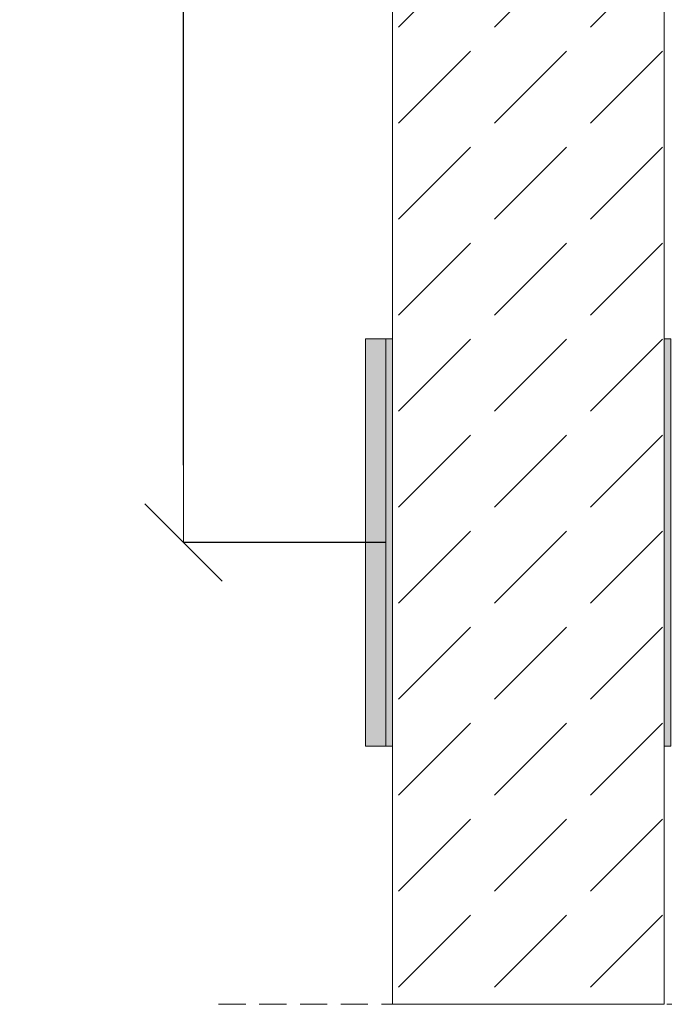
# Model space of a CAD drawing. Header units: millimetres. Extents: x -7814 to 55813, y 465 to 25965.
# Tile 58 of 112: x 48603 to 49078, y 5793 to 6518. Entities that reach past the tile are written whole.
import ezdxf

# ---------------------------------------------------------------- set-up
doc = ezdxf.new("R2010")
doc.units = ezdxf.units.MM
doc.linetypes.add('Hidden Line', pattern=[30.00000000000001, 20, -10.00000000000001])
for name, color, linetype, lineweight in [('2D Drafting - General102', 254, 'Continuous', 13), ('2D Drafting - General2', 251, 'Continuous', 15), ('2D Drafting - General81', 251, 'Continuous', 20)]:
    doc.layers.add(name, color=color, linetype=linetype, lineweight=lineweight)
doc.layers.add('Wymiarowanie', color=7, linetype='Continuous')
doc.styles.add('GENERATED_STYLE_3', font='kartika.ttf')
doc.dimstyles.new('GENERATED_STYLE__7', dxfattribs={"dimtxt": 60.00000238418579, "dimasz": 56.99999999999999, "dimexe": 0.18, "dimexo": 0, "dimgap": 0.09, "dimtad": 1, "dimdec": 1, "dimlfac": 0.1, "dimzin": 0, "dimdsep": 46, "dimtxsty": 'GENERATED_STYLE_3', "dimblk": 'ARROWHEAD_6', "dimblk1": 'ARROWHEAD_6', "dimblk2": 'ARROWHEAD_6', "dimcen": 0.09, "dimclrd": 161, "dimclre": 161, "dimclrt": 161, "dimadec": 0, "dimazin": 0, "dimtfac": 1, "dimtdec": 4, "dimtmove": 0, "dimatfit": 3, "dimfxl": 0, "dimtolj": 1, "dimtzin": 0, "dimarcsym": 0})

# ---------------------------------------------------------------- blocks, each defined once
blk = doc.blocks.new('ARROWHEAD_6')
at = {"color": 0, "linetype": 'Continuous', "lineweight": 0}
for p, q in [((-0.5, -0.5), (0.5, 0.5)), ((0, 0), (-1, 0))]:
    blk.add_line(p, q, dxfattribs=at)
blk = doc.blocks.new('*D87')
at = {"layer": 'Defpoints', "color": 0, "linetype": 'Continuous'}
for p in [(48724.00798784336, 7632.861844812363), (48877.98680574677, 7632.861844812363), (48872.89980839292, 6133.281769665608)]:
    blk.add_point(p, dxfattribs=at)
at = {"layer": 'Wymiarowanie', "color": 161, "linetype": 'Continuous', "lineweight": -2}
for p, q in [((48877.98680574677, 7632.861844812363), (48723.82798784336, 7632.861844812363)), ((48724.00798784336, 6190.281769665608), (48724.00798784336, 7575.861844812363)), ((48872.89980839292, 6133.281769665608), (48723.82798784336, 6133.281769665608))]:
    blk.add_line(p, q, dxfattribs=at)
at = {"layer": 'Wymiarowanie', "color": 161, "linetype": 'Continuous', "lineweight": -2, "xscale": 56.99999999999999, "yscale": 56.99999999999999, "zscale": 56.99999999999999}
for p, rotation in [((48724.00798784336, 7632.861844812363), 90), ((48724.00798784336, 6133.281769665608), 270)]:
    blk.add_blockref('ARROWHEAD_6', p, dxfattribs=dict(at, rotation=rotation))
at = {"layer": 'Wymiarowanie', "color": 161, "linetype": 'Continuous', "lineweight": 25, "insert": (48692.8698653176, 6883.071807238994), "char_height": 60.00000238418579, "attachment_point": 5, "rotation": 90, "style": 'GENERATED_STYLE_3'}
blk.add_mtext('\\A1;min. 150mm', dxfattribs=at)

msp = doc.modelspace()

# ---------------------------------------------------------------- hatches: boundary and pattern name
at = {"layer": '2D Drafting - General102', "linetype": 'Continuous'}
for points in [[(48857.89980839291, 5983.281769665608), (48872.89980839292, 5983.281769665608), (48872.89980839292, 6283.281769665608), (48857.89980839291, 6283.281769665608)], [(48857.89980839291, 6283.281769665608), (48872.89980839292, 6283.281769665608), (48872.89980839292, 5983.281769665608), (48857.89980839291, 5983.281769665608)], [(48857.8998082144, 6283.281769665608), (48872.8998082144, 6283.281769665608), (48872.8998082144, 5983.281769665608), (48857.8998082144, 5983.281769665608)], [(48872.89980839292, 5983.281769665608), (48877.98680592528, 5983.281769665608), (48877.98680592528, 6283.281769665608), (48872.89980839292, 6283.281769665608)], [(48872.89980839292, 6283.281769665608), (48877.98680592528, 6283.281769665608), (48877.98680592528, 5983.281769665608), (48872.89980839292, 5983.281769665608)], [(48872.8998082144, 6283.281769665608), (48877.98680574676, 6283.281769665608), (48877.98680574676, 5983.281769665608), (48872.8998082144, 5983.281769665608)], [(49082.8998082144, 5983.281769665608), (49077.98680574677, 5983.281769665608), (49077.98680574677, 6283.281769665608), (49082.8998082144, 6283.281769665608)]]:
    msp.add_hatch(color=256, dxfattribs=at).paths.add_polyline_path(points)
at = {"layer": '2D Drafting - General81', "linetype": 'Continuous'}
h = msp.add_hatch(dxfattribs=at)
h.set_pattern_fill('BETON', color=256, style=0, pattern_type=2)
h.set_pattern_definition([(44.99999999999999, (98803.87108439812, -48641.55257159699), (-70.71067811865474, 70.71067811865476), [75, -25]), (44.99999999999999, (98803.87108439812, -48570.84189347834), (-70.71067811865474, 70.71067811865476), [75, -25])])
h.paths.add_polyline_path([(48877.98680574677, 7632.861844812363), (49077.98680574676, 7632.861844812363), (49077.98680574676, 5793.049795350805), (48877.98680574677, 5793.049795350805)])

# ---------------------------------------------------------------- linework, layer by layer
at = {"layer": '2D Drafting - General2', "linetype": 'Continuous'}
for p, q in [((48857.89980839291, 6283.281769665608), (48857.89980839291, 5983.281769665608)), ((48857.89980839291, 6283.281769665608), (48877.98680592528, 6283.281769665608)), ((48857.89980839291, 5983.281769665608), (48857.89980839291, 6283.281769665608)), ((48857.89980839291, 6283.281769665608), (48877.98680592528, 6283.281769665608)), ((48857.8998082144, 5983.281769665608), (48857.8998082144, 6283.281769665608)), ((48857.8998082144, 6283.281769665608), (48877.98680574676, 6283.281769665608)), ((48872.89980839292, 6283.281769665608), (48872.89980839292, 5983.281769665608)), ((48872.89980839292, 5983.281769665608), (48872.89980839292, 6283.281769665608)), ((48872.8998082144, 5983.281769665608), (48872.8998082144, 6283.281769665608)), ((49077.98680574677, 6283.281769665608), (49082.8998082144, 6283.281769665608)), ((48857.89980839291, 5983.281769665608), (48877.98680592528, 5983.281769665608)), ((48857.89980839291, 5983.281769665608), (48877.98680592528, 5983.281769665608)), ((48857.8998082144, 5983.281769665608), (48877.98680574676, 5983.281769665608)), ((49077.98680574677, 5983.281769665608), (49082.8998082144, 5983.281769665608))]:
    msp.add_line(p, q, dxfattribs=at)
at = {"layer": '2D Drafting - General2', "linetype": 'Hidden Line'}
msp.add_line((48749.80156848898, 5793.049808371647), (49728.03331693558, 5793.049808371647), dxfattribs=at)
at = {"layer": '2D Drafting - General2', "linetype": 'Continuous', "flags": 128}
for points in [[(48877.98680574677, 7632.861844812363), (49077.98680574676, 7632.861844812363), (49077.98680574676, 5793.049795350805), (48877.98680574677, 5793.049795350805)], [(48857.89980839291, 5983.281769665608), (48872.89980839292, 5983.281769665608), (48872.89980839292, 6283.281769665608), (48857.89980839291, 6283.281769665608)], [(48857.89980839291, 6283.281769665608), (48872.89980839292, 6283.281769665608), (48872.89980839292, 5983.281769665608), (48857.89980839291, 5983.281769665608)], [(48857.8998082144, 6283.281769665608), (48872.8998082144, 6283.281769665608), (48872.8998082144, 5983.281769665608), (48857.8998082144, 5983.281769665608)], [(48872.89980839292, 5983.281769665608), (48877.98680592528, 5983.281769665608), (48877.98680592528, 6283.281769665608), (48872.89980839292, 6283.281769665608)], [(48872.89980839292, 6283.281769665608), (48877.98680592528, 6283.281769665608), (48877.98680592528, 5983.281769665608), (48872.89980839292, 5983.281769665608)], [(48872.8998082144, 6283.281769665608), (48877.98680574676, 6283.281769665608), (48877.98680574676, 5983.281769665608), (48872.8998082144, 5983.281769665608)], [(49082.8998082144, 5983.281769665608), (49077.98680574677, 5983.281769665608), (49077.98680574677, 6283.281769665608), (49082.8998082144, 6283.281769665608)]]:
    msp.add_lwpolyline(points, close=True, dxfattribs=at)

# ---------------------------------------------------------------- dimensions: what is measured, and where the dimension line sits
at = {"layer": 'Wymiarowanie', "color": 161, "linetype": 'Continuous', "lineweight": 25}
dim = msp.add_linear_dim(base=(48724.00798784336, 7632.861844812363), p1=(48872.89980839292, 6133.281769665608), p2=(48877.98680574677, 7632.861844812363), angle=90, text='min. 150mm', dimstyle='GENERATED_STYLE__7', dxfattribs=at)
dim.commit()
dim.dimension.update_dxf_attribs({"geometry": '*D87', "text_midpoint": (48692.8698653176, 6883.071807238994)})

doc.saveas('drawing.dxf')
